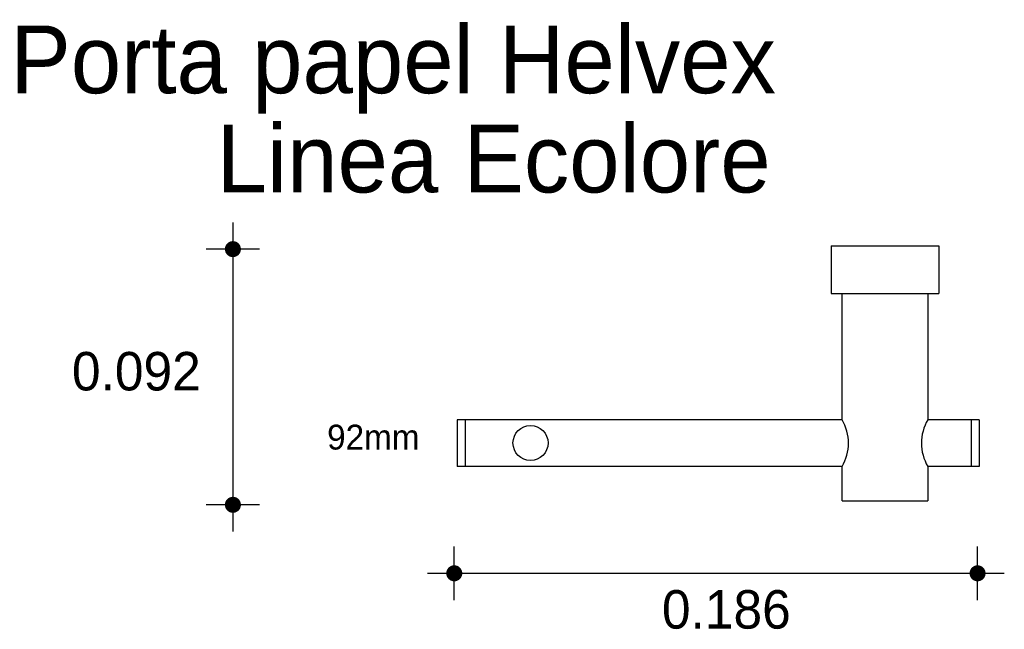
# Model space of a CAD drawing. Extents: x 6.084 to 6.44, y 4.814 to 5.034.
import ezdxf

# ---------------------------------------------------------------- set-up
doc = ezdxf.new("R2010")
doc.units = 0
doc.header["$MEASUREMENT"] = 0
for name, color, linetype in [('COTAS', 6, 'CONTINUOUS'), ('DIBUJO', 5, 'CONTINUOUS'), ('TEXTO', 4, 'CONTINUOUS')]:
    doc.layers.add(name, color=color, linetype=linetype)

msp = doc.modelspace()

# ---------------------------------------------------------------- linework, layer by layer
at = {"layer": 'COTAS'}
for p, q in [((6.161319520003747, 4.960810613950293), (6.161319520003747, 4.84922522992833)), ((6.170968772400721, 4.951161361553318), (6.151670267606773, 4.951161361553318)), ((6.170968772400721, 4.858874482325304), (6.151670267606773, 4.858874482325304)), ((6.241193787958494, 4.824501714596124), (6.241193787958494, 4.843800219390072)), ((6.430025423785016, 4.824501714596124), (6.430025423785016, 4.843800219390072)), ((6.231544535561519, 4.834150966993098), (6.43967467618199, 4.834150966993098))]:
    msp.add_line(p, q, dxfattribs=at)
at = {"layer": 'COTAS', "const_width": 0.002894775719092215}
for points in [[(6.159872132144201, 4.951161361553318, 1), (6.162766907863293, 4.951161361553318, 1)], [(6.159872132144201, 4.858874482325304, 1), (6.162766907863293, 4.858874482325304, 1)], [(6.239746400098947, 4.834150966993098, 1), (6.242641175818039, 4.834150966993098, 1)], [(6.428578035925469, 4.834150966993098, 1), (6.431472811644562, 4.834150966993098, 1)]]:
    msp.add_lwpolyline(points, format="xyb", close=True, dxfattribs=at)
at = {"layer": 'DIBUJO'}
for p, q in [((6.377201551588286, 4.952332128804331), (6.416012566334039, 4.952332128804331)), ((6.377201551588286, 4.952332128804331), (6.377201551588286, 4.935115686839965)), ((6.416012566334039, 4.952332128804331), (6.416012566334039, 4.935115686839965)), ((6.377201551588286, 4.935115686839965), (6.416012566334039, 4.935115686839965)), ((6.381138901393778, 4.889585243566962), (6.381138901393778, 4.935115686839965)), ((6.412075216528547, 4.935115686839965), (6.412075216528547, 4.889585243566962)), ((6.381138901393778, 4.889585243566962), (6.242206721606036, 4.889585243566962)), ((6.242206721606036, 4.889585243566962), (6.242206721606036, 4.872722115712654)), ((6.245090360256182, 4.889585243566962), (6.245090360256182, 4.872722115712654)), ((6.430637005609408, 4.889585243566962), (6.412075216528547, 4.889585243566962)), ((6.427753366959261, 4.889585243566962), (6.427753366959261, 4.872722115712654)), ((6.430637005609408, 4.889585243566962), (6.430637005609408, 4.872722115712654)), ((6.381138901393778, 4.872722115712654), (6.242206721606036, 4.872722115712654)), ((6.381138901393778, 4.860355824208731), (6.381138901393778, 4.872722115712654)), ((6.430637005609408, 4.872722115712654), (6.412075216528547, 4.872722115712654)), ((6.412075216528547, 4.872722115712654), (6.412075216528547, 4.860355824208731)), ((6.381138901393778, 4.860355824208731), (6.412075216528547, 4.860355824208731))]:
    msp.add_line(p, q, dxfattribs=at)
msp.add_circle((6.268703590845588, 4.881194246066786), 0.006323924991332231, dxfattribs=at)
for centre, radius, start, end in [((6.366884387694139, 4.881153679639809), 0.01656147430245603, 329.3956285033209, 30.6043714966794), ((6.426329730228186, 4.881153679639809), 0.01656147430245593, 149.3956285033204, 210.6043714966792)]:
    msp.add_arc(centre, radius, start, end, dxfattribs=at)

# ---------------------------------------------------------------- texts
at = {"layer": 'COTAS'}
for s, p in [('0.092', (6.103225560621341, 4.900151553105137)), ('0.186', (6.31612494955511, 4.814180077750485))]:
    msp.add_text(s, height=0.01389492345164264, dxfattribs=at).set_placement(p)
at = {"layer": 'DIBUJO'}
msp.add_text('92mm', height=0.008974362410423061, dxfattribs=at).set_placement((6.195310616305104, 4.878821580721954))
at = {"layer": 'TEXTO'}
for s, p in [('Porta papel Helvex', (6.081005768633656, 5.007429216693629)), ('Linea Ecolore', (6.155435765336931, 4.971616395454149))]:
    msp.add_text(s, height=0.02444967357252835, dxfattribs=at).set_placement(p)

doc.saveas('drawing.dxf')
